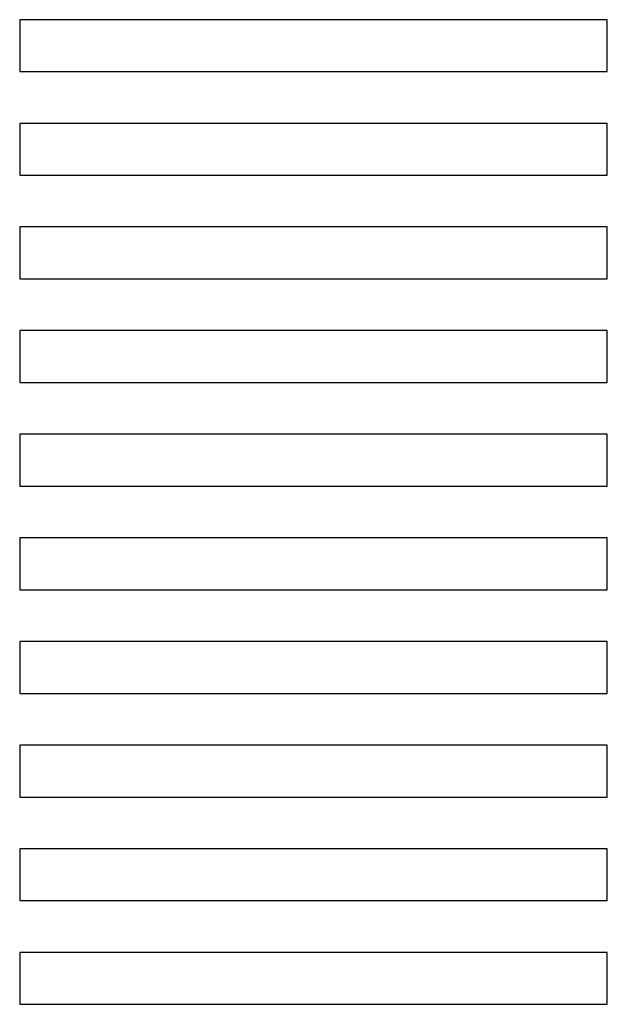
# Model space of a CAD drawing. Extents: x -51 to 51, y -4 to 166.
import ezdxf

# ---------------------------------------------------------------- set-up
doc = ezdxf.new("R2010")
doc.units = 0
doc.layers.add('103', color=40, linetype='CONTINUOUS')

msp = doc.modelspace()

# ---------------------------------------------------------------- linework, layer by layer
at = {"layer": '103'}
for p, q in [((-51, 166.5), (-51, 157.5)), ((51, 166.5), (-51, 166.5)), ((51, 157.5), (51, 166.5)), ((-51, 157.5), (51, 157.5)), ((-51, 148.5), (-51, 139.5)), ((51, 148.5), (-51, 148.5)), ((51, 139.5), (51, 148.5)), ((-51, 139.5), (51, 139.5)), ((-51, 130.5), (-51, 121.5)), ((51, 130.5), (-51, 130.5)), ((51, 121.5), (51, 130.5)), ((-51, 121.5), (51, 121.5)), ((-51, 112.5), (-51, 103.5)), ((51, 112.5), (-51, 112.5)), ((51, 103.5), (51, 112.5)), ((-51, 103.5), (51, 103.5)), ((-51, 94.5), (-51, 85.5)), ((51, 94.5), (-51, 94.5)), ((51, 85.5), (51, 94.5)), ((-51, 85.5), (51, 85.5)), ((-51, 76.5), (-51, 67.5)), ((51, 76.5), (-51, 76.5)), ((51, 67.5), (51, 76.5)), ((-51, 67.5), (51, 67.5)), ((-51, 58.5), (-51, 49.5)), ((51, 58.5), (-51, 58.5)), ((51, 49.5), (51, 58.5)), ((-51, 49.5), (51, 49.5)), ((-51, 40.5), (-51, 31.5)), ((51, 40.5), (-51, 40.5)), ((51, 31.5), (51, 40.5)), ((-51, 31.5), (51, 31.5)), ((-51, 22.5), (-51, 13.5)), ((51, 22.5), (-51, 22.5)), ((51, 13.5), (51, 22.5)), ((-51, 13.5), (51, 13.5)), ((-51, 4.5), (-51, -4.5)), ((51, 4.5), (-51, 4.5)), ((51, -4.5), (51, 4.5)), ((-51, -4.5), (51, -4.5))]:
    msp.add_line(p, q, dxfattribs=at)

doc.saveas('drawing.dxf')
